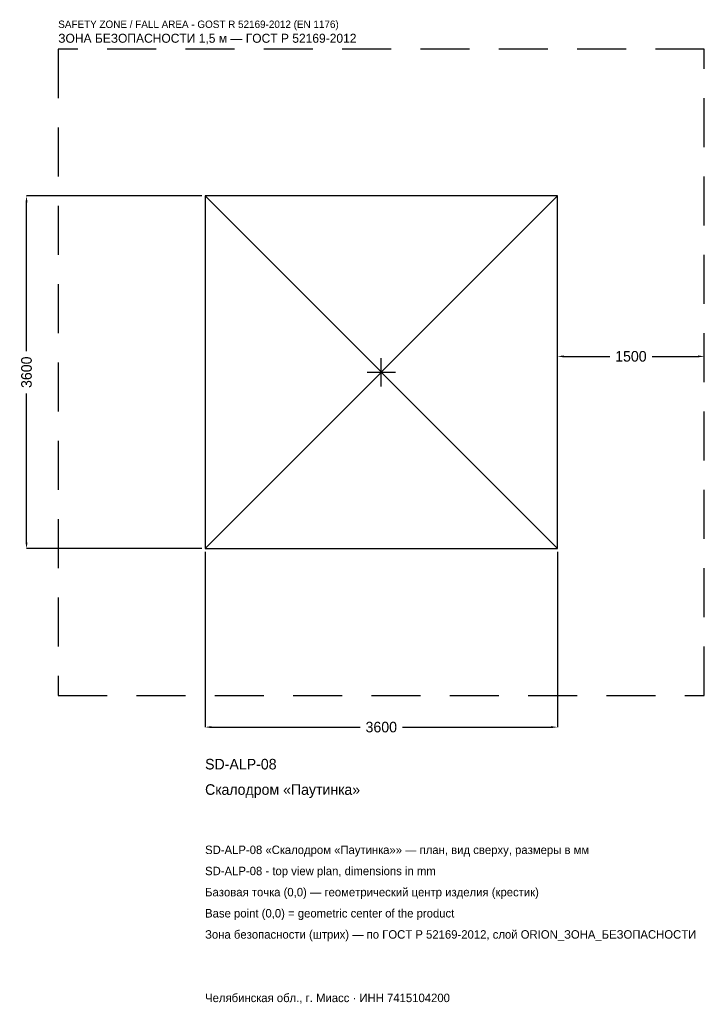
# Model space of a CAD drawing. Header units: metres. Extents: x -3694 to 3300, y -6454 to 3600.
import ezdxf

# ---------------------------------------------------------------- set-up
doc = ezdxf.new("R2010")
doc.units = ezdxf.units.M
doc.linetypes.add('DASHED', pattern=[800, 500, -300])
for name, color, linetype in [('ЗСК_ДАННЫЕ', 3, 'Continuous'), ('ЗСК_ЗОНА_БЕЗОПАСНОСТИ', 1, 'Continuous'), ('ЗСК_КОНТУР', 7, 'Continuous'), ('ЗСК_РАЗМЕРЫ', 8, 'Continuous')]:
    doc.layers.add(name, color=color, linetype=linetype)
doc.dimstyles.new('ORION', dxfattribs={"dimtxt": 108, "dimasz": 64.8, "dimexe": 1.25, "dimexo": 32.4, "dimtad": 1, "dimdec": 0, "dimcen": 2.5, "dimazin": 3, "dimtfac": 1, "dimtmove": 0, "dimatfit": 3})

# ---------------------------------------------------------------- blocks, each defined once
blk = doc.blocks.new('_CLOSEDFILLED')
at = {"color": 0, "linetype": 'BYBLOCK'}
blk.add_solid([(-1, 0.16), (0, 0), (-1, -0.16)], dxfattribs=at)
blk = doc.blocks.new('*D1')
for p, q in [((-1800, -1832.4), (-1800, -3624)), ((1800, -1832.4), (1800, -3624)), ((-1735.2, -3624), (-216, -3624)), ((216, -3624), (1735.2, -3624))]:
    blk.add_line(p, q)
at = {"layer": 'Defpoints'}
for p in [(-1800, -1800), (1800, -1800), (-1800, -3624)]:
    blk.add_point(p, dxfattribs=at)
at = {"layer": 'ЗСК_РАЗМЕРЫ', "xscale": 64.8, "yscale": 64.8, "rotation": 180}
blk.add_blockref('_CLOSEDFILLED', (-1800, -3624), dxfattribs=at)
at = {"layer": 'ЗСК_РАЗМЕРЫ', "xscale": 64.8, "yscale": 64.8}
blk.add_blockref('_CLOSEDFILLED', (1800, -3624), dxfattribs=at)
at = {"layer": 'ЗСК_РАЗМЕРЫ', "insert": (0, -3624), "char_height": 108, "attachment_point": 5}
blk.add_mtext('3600', dxfattribs=at)
blk = doc.blocks.new('*D2')
for p, q in [((-1832.4, 1800), (-3624, 1800)), ((-3624, 216), (-3624, 1735.2)), ((-3624, -1735.2), (-3624, -216)), ((-1832.4, -1800), (-3624, -1800))]:
    blk.add_line(p, q)
at = {"layer": 'Defpoints'}
for p in [(-1800, 1800), (-3624, -1800), (-1800, -1800)]:
    blk.add_point(p, dxfattribs=at)
at = {"layer": 'ЗСК_РАЗМЕРЫ', "xscale": 64.8, "yscale": 64.8}
for p, rotation in [((-3624, 1800), 90), ((-3624, -1800), 270)]:
    blk.add_blockref('_CLOSEDFILLED', p, dxfattribs=dict(at, rotation=rotation))
at = {"layer": 'ЗСК_РАЗМЕРЫ', "insert": (-3624, 0), "char_height": 108, "attachment_point": 5, "rotation": 90}
blk.add_mtext('3600', dxfattribs=at)
blk = doc.blocks.new('*D3')
for p, q in [((1800, 32.4), (1800, 162)), ((1864.8, 162), (2334, 162)), ((2766, 162), (3235.2, 162)), ((3300, 32.4), (3300, 162))]:
    blk.add_line(p, q)
at = {"layer": 'Defpoints'}
for p in [(1800, 162), (1800, 0), (3300, 0)]:
    blk.add_point(p, dxfattribs=at)
at = {"layer": 'ЗСК_РАЗМЕРЫ', "xscale": 64.8, "yscale": 64.8, "rotation": 180}
blk.add_blockref('_CLOSEDFILLED', (1800, 162), dxfattribs=at)
at = {"layer": 'ЗСК_РАЗМЕРЫ', "xscale": 64.8, "yscale": 64.8}
blk.add_blockref('_CLOSEDFILLED', (3300, 162), dxfattribs=at)
at = {"layer": 'ЗСК_РАЗМЕРЫ', "insert": (2550, 162), "char_height": 108, "attachment_point": 5}
blk.add_mtext('1500', dxfattribs=at)
blk = doc.blocks.new('ОРИОН SD-ALP-08 Скалодром Паутинка')
at = {"layer": 'ЗСК_ЗОНА_БЕЗОПАСНОСТИ', "linetype": 'DASHED'}
blk.add_lwpolyline([(-3300, -3300), (3300, -3300), (3300, 3300), (-3300, 3300)], close=True, dxfattribs=at)
at = {"layer": 'ЗСК_КОНТУР'}
for p, q in [((-1800, -1800), (1800, 1800)), ((-1800, 1800), (1800, -1800))]:
    blk.add_line(p, q, dxfattribs=at)
blk.add_lwpolyline([(-1800, -1800), (1800, -1800), (1800, 1800), (-1800, 1800)], close=True, dxfattribs=at)
at = {"layer": 'ЗСК_РАЗМЕРЫ'}
for p, q in [((0, -144), (0, 144)), ((-144, 0), (144, 0))]:
    blk.add_line(p, q, dxfattribs=at)
at = {"layer": 'ЗСК_ДАННЫЕ'}
for tag, p in [('АРТИКУЛ', (-1800, -4056)), ('НАИМЕНОВАНИЕ', (-1800, -4315.2))]:
    blk.add_attdef(tag, p, '', height=108, dxfattribs=at)
at = {"layer": 'ЗСК_ДАННЫЕ', "flags": 1}
for tag, p in [('ПРОИЗВОДИТЕЛЬ', (-1800, -4574.4)), ('ТЕЛЕФОН', (-1800, -4833.6)), ('САЙТ', (-1800, -5352)), ('АДРЕС', (-1800, -5611.2)), ('РЕКВИЗИТЫ', (-1800, -5870.4)), ('ГАБАРИТЫ', (-1800, -6129.6)), ('ЗОНА_БЕЗОПАСНОСТИ', (-1800, -6388.8))]:
    blk.add_attdef(tag, p, '', height=108, dxfattribs=at)
at = {"layer": 'ЗСК_ЗОНА_БЕЗОПАСНОСТИ', "color": 1}
for s, height, p in [('SAFETY ZONE / FALL AREA - GOST R 52169-2012 (EN 1176)', 75.6, (-3300, 3516)), ('ЗОНА БЕЗОПАСНОСТИ 1,5 м — ГОСТ Р 52169-2012', 91.8, (-3300, 3364.8))]:
    blk.add_text(s, height=height, dxfattribs=at).set_placement(p)
at = {"layer": 'ЗСК_РАЗМЕРЫ'}
dim = blk.add_linear_dim(base=(-3624, -1800), p1=(-1800, -1800), p2=(-1800, 1800), angle=90, dimstyle='ORION', dxfattribs=at)
dim.commit()
dim.dimension.update_dxf_attribs({"geometry": '*D2', "text_midpoint": (-3624, 0)})
for base, p1, p2, picture, middle in [((1800, 162), (1800, 0), (3300, 0), '*D3', (2550, 162)), ((-1800, -3624), (-1800, -1800), (1800, -1800), '*D1', (0, -3624))]:
    dim = blk.add_linear_dim(base=base, p1=p1, p2=p2, dimstyle='ORION', dxfattribs=at)
    dim.commit()
    dim.dimension.update_dxf_attribs({"geometry": picture, "text_midpoint": middle})

msp = doc.modelspace()

# ---------------------------------------------------------------- block references
msp.add_blockref('ОРИОН SD-ALP-08 Скалодром Паутинка', (0, 0)).add_auto_attribs({'АРТИКУЛ': 'SD-ALP-08', 'НАИМЕНОВАНИЕ': 'Скалодром «Паутинка»'})

# ---------------------------------------------------------------- texts
at = {"layer": 'ЗСК_ДАННЫЕ', "color": 3}
for s, p in [('SD-ALP-08 «Скалодром «Паутинка»» — план, вид сверху, размеры в мм', (-1800, -4920)), ('SD-ALP-08 - top view plan, dimensions in mm', (-1800, -5136)), ('Челябинская обл., г. Миасс · ИНН 7415104200', (-1800, -6432))]:
    msp.add_text(s, height=86.4, dxfattribs=at).set_placement(p)
at = {"layer": 'ЗСК_ДАННЫЕ', "color": 7}
for s, p in [('Базовая точка (0,0) — геометрический центр изделия (крестик)', (-1800, -5352)), ('Base point (0,0) = geometric center of the product', (-1800, -5568))]:
    msp.add_text(s, height=86.4, dxfattribs=at).set_placement(p)
at = {"layer": 'ЗСК_ДАННЫЕ', "color": 1}
msp.add_text('Зона безопасности (штрих) — по ГОСТ Р 52169-2012, слой ORION_ЗОНА_БЕЗОПАСНОСТИ', height=86.4, dxfattribs=at).set_placement((-1800, -5784))

doc.saveas('drawing.dxf')
